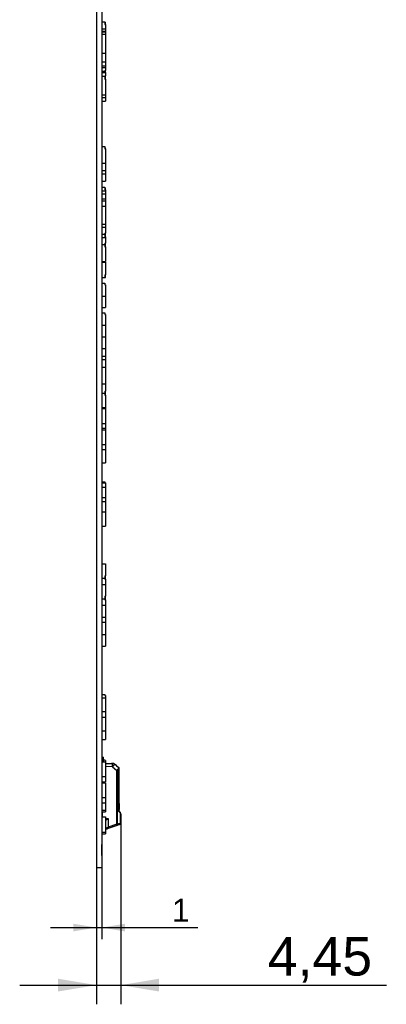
# Model space of a CAD drawing. Header units: millimetres. Extents: x 7 to 819, y 15 to 587.
# Tile 14 of 15: x 571 to 638, y 121 to 301. Entities that reach past the tile are written whole.
import ezdxf
from ezdxf.enums import TextEntityAlignment as Align

# ---------------------------------------------------------------- set-up
doc = ezdxf.new("R2010")
doc.units = ezdxf.units.MM
doc.layers.add('Default', color=7, linetype='Continuous')
doc.layers.add('RDLED_350MM_4000', color=7, linetype='Continuous')
doc.styles.add('SEACAD_Arial', font='arial.ttf')
doc.dimstyles.new('ISO', dxfattribs={"dimtxt": 4.2, "dimasz": 4.2, "dimexe": 2.1, "dimexo": 0, "dimgap": 1.05, "dimtad": 1, "dimtxsty": 'SEACAD_Arial', "dimblk1": '_SE_FILLED', "dimblk2": '_SE_FILLED', "dimsah": 1, "dimcen": 2.1, "dimadec": 0, "dimazin": 0, "dimtfac": 0.5, "dimtdec": 3, "dimtmove": 0, "dimatfit": 3, "dimfxl": 1, "dimarcsym": 0})

# ---------------------------------------------------------------- blocks, each defined once
blk = doc.blocks.new('SE')
at = {"layer": 'RDLED_350MM_4000', "color": 7, "linetype": 'Continuous'}
for p, q in [((585.06, 496.04), (585.06, 146.04)), ((586.06, 496.04), (586.06, 146.04)), ((586.06, 300.27), (586.61, 300.27)), ((586.61, 300.27), (586.61, 299.78)), ((586.61, 300.2), (586.71, 300.2)), ((586.71, 299.78), (586.71, 300.2)), ((586.06, 298.99), (586.71, 298.99)), ((586.06, 298.58), (586.71, 298.58)), ((586.06, 298.44), (586.71, 298.44)), ((586.61, 299.78), (586.71, 299.78)), ((586.71, 299.78), (586.71, 298.99)), ((586.71, 298.99), (586.71, 298.58)), ((586.71, 298.58), (586.71, 298.44)), ((586.71, 298.44), (586.71, 298.03)), ((586.06, 298.03), (586.71, 298.03)), ((586.71, 298.03), (586.71, 294.57)), ((586.06, 294.57), (586.71, 294.57)), ((586.71, 294.57), (586.71, 292.99)), ((586.06, 292.99), (586.71, 292.99)), ((586.71, 292.99), (586.71, 292.26)), ((586.06, 292.26), (586.71, 292.26)), ((586.06, 291.98), (586.71, 291.98)), ((586.06, 291.97), (586.71, 291.97)), ((586.06, 291.3), (586.61, 291.3)), ((586.06, 291.01), (586.71, 291.01)), ((586.61, 291.41), (586.61, 291.3)), ((586.61, 291.41), (586.71, 291.41)), ((586.61, 291.3), (586.61, 291.01)), ((586.71, 292.26), (586.71, 291.98)), ((586.71, 291.98), (586.71, 291.97)), ((586.71, 291.97), (586.71, 291.41)), ((586.71, 291.01), (586.71, 291.41)), ((586.71, 291.01), (586.71, 290.46)), ((586.06, 290.34), (586.61, 290.34)), ((586.61, 290.46), (586.61, 290.34)), ((586.61, 290.46), (586.71, 290.46)), ((586.61, 290.34), (586.61, 289.85)), ((586.61, 289.85), (586.71, 289.85)), ((586.71, 289.85), (586.71, 290.46)), ((586.71, 289.85), (586.71, 286.94)), ((586.06, 286.94), (586.71, 286.94)), ((586.06, 286.46), (586.71, 286.46)), ((586.06, 285.83), (586.71, 285.83)), ((586.71, 286.94), (586.71, 286.46)), ((586.71, 286.46), (586.71, 285.83)), ((586.06, 277.56), (586.61, 277.56)), ((586.61, 277.56), (586.61, 277.12)), ((586.61, 277.32), (586.71, 277.32)), ((586.61, 277.12), (586.71, 277.12)), ((586.71, 277.12), (586.71, 277.32)), ((586.71, 277.12), (586.71, 274.48)), ((586.06, 274.48), (586.71, 274.48)), ((586.06, 273.15), (586.71, 273.15)), ((586.71, 274.48), (586.71, 273.15)), ((586.71, 273.15), (586.71, 272.58)), ((586.06, 272.58), (586.71, 272.58)), ((586.06, 271.24), (586.71, 271.24)), ((586.71, 272.58), (586.71, 271.24)), ((586.06, 270.13), (586.61, 270.13)), ((586.06, 269.44), (586.71, 269.44)), ((586.61, 270.13), (586.61, 269.65)), ((586.61, 269.96), (586.71, 269.96)), ((586.61, 269.65), (586.71, 269.65)), ((586.71, 269.65), (586.71, 269.96)), ((586.71, 269.65), (586.71, 269.44)), ((586.71, 269.44), (586.71, 268.9)), ((586.06, 268.9), (586.71, 268.9)), ((586.06, 267.98), (586.71, 267.98)), ((586.06, 267.61), (586.71, 267.61)), ((586.71, 268.9), (586.71, 267.98)), ((586.71, 267.98), (586.71, 267.61)), ((586.71, 267.61), (586.71, 266.68)), ((586.06, 266.68), (586.71, 266.68)), ((586.71, 266.68), (586.71, 263.38)), ((586.06, 263.38), (586.71, 263.38)), ((586.06, 262.83), (586.71, 262.83)), ((586.71, 263.38), (586.71, 262.83)), ((586.71, 262.83), (586.71, 261.76)), ((586.06, 261.53), (586.61, 261.53)), ((586.06, 260.97), (586.71, 260.97)), ((586.61, 261.76), (586.61, 261.53)), ((586.61, 261.76), (586.71, 261.76)), ((586.61, 261.53), (586.61, 261.08)), ((586.61, 261.08), (586.71, 261.08)), ((586.71, 261.08), (586.71, 261.76)), ((586.71, 261.08), (586.71, 260.97)), ((586.71, 260.97), (586.71, 259.9)), ((586.06, 259.67), (586.61, 259.67)), ((586.61, 259.9), (586.61, 259.67)), ((586.61, 259.9), (586.71, 259.9)), ((586.61, 259.67), (586.61, 259.23)), ((586.61, 259.23), (586.71, 259.23)), ((586.71, 259.23), (586.71, 259.9)), ((586.71, 259.23), (586.71, 256.57)), ((586.06, 256.57), (586.71, 256.57)), ((586.06, 256.44), (586.71, 256.44)), ((586.71, 256.44), (586.71, 254.14)), ((586.06, 253.64), (586.61, 253.64)), ((586.61, 254.14), (586.61, 253.64)), ((586.61, 254.14), (586.71, 254.14)), ((586.61, 253.64), (586.71, 253.64)), ((586.71, 253.64), (586.71, 254.14)), ((586.06, 252.63), (586.61, 252.63)), ((586.61, 252.63), (586.61, 252.29)), ((586.61, 252.29), (586.71, 252.29)), ((586.71, 252.29), (586.71, 250.26)), ((586.06, 250.26), (586.71, 250.26)), ((586.71, 250.26), (586.71, 248.2)), ((586.06, 248.2), (586.71, 248.2)), ((586.06, 247.22), (586.61, 247.22)), ((586.61, 247.22), (586.61, 246.9)), ((586.61, 246.9), (586.71, 246.9)), ((586.71, 246.9), (586.71, 244.95)), ((586.06, 244.95), (586.71, 244.95)), ((586.71, 244.95), (586.71, 242.82)), ((586.06, 242.82), (586.71, 242.82)), ((586.06, 242.8), (586.71, 242.8)), ((586.71, 242.8), (586.71, 240.7)), ((586.06, 240.7), (586.71, 240.7)), ((586.71, 240.7), (586.71, 239.29)), ((586.06, 239.29), (586.71, 239.29)), ((586.71, 239.29), (586.71, 238.71)), ((586.06, 238.71), (586.71, 238.71)), ((586.06, 237.3), (586.71, 237.3)), ((586.71, 238.71), (586.71, 237.3)), ((586.71, 237.3), (586.71, 234.28)), ((586.06, 234.28), (586.71, 234.28)), ((586.71, 234.28), (586.71, 232.9)), ((586.06, 232.57), (586.61, 232.57)), ((586.61, 232.9), (586.61, 232.57)), ((586.61, 232.9), (586.71, 232.9)), ((586.61, 232.57), (586.61, 232.19)), ((586.61, 232.19), (586.71, 232.19)), ((586.71, 232.19), (586.71, 232.9)), ((586.71, 232.19), (586.71, 229.95)), ((586.06, 229.95), (586.71, 229.95)), ((586.71, 229.95), (586.71, 229.77)), ((586.06, 229.77), (586.71, 229.77)), ((586.71, 229.77), (586.71, 227.05)), ((586.06, 227.05), (586.71, 227.05)), ((586.71, 227.05), (586.71, 226.19)), ((586.06, 226.19), (586.71, 226.19)), ((586.06, 225.89), (586.71, 225.89)), ((586.71, 226.19), (586.71, 225.89)), ((586.71, 225.89), (586.71, 223.18)), ((586.06, 223.18), (586.71, 223.18)), ((586.71, 223.18), (586.71, 222.31)), ((586.06, 222.31), (586.71, 222.31)), ((586.71, 222.31), (586.71, 219.84)), ((586.06, 219.84), (586.71, 219.84)), ((586.06, 216.38), (586.61, 216.38)), ((586.06, 216.2), (586.71, 216.2)), ((586.61, 216.38), (586.61, 216.2)), ((586.71, 216.2), (586.71, 215.39)), ((586.06, 215.39), (586.71, 215.39)), ((586.71, 215.39), (586.71, 213.55)), ((586.06, 213.55), (586.71, 213.55)), ((586.06, 212.79), (586.71, 212.79)), ((586.71, 213.55), (586.71, 212.79)), ((586.71, 212.79), (586.71, 210.94)), ((586.06, 210.94), (586.71, 210.94)), ((586.71, 210.94), (586.71, 208.31)), ((586.06, 208.31), (586.71, 208.31)), ((586.06, 201.42), (586.71, 201.42)), ((586.71, 201.42), (586.71, 199.27)), ((586.06, 198.8), (586.61, 198.8)), ((586.06, 197.68), (586.71, 197.68)), ((586.61, 199.27), (586.61, 198.8)), ((586.61, 199.27), (586.71, 199.27)), ((586.61, 198.8), (586.61, 198.62)), ((586.61, 198.62), (586.71, 198.62)), ((586.71, 198.62), (586.71, 199.27)), ((586.71, 198.62), (586.71, 197.68)), ((586.71, 197.68), (586.71, 195.53)), ((586.06, 195.06), (586.61, 195.06)), ((586.61, 195.53), (586.61, 195.06)), ((586.61, 195.53), (586.71, 195.53)), ((586.61, 195.06), (586.61, 194.88)), ((586.61, 194.88), (586.71, 194.88)), ((586.71, 194.88), (586.71, 195.53)), ((586.71, 194.88), (586.71, 193.91)), ((586.06, 193.91), (586.71, 193.91)), ((586.71, 193.91), (586.71, 191.7)), ((586.06, 191.7), (586.71, 191.7)), ((586.06, 190.77), (586.71, 190.77)), ((586.71, 191.7), (586.71, 190.77)), ((586.71, 190.77), (586.71, 188.57)), ((586.06, 188.57), (586.71, 188.57)), ((586.71, 188.57), (586.71, 186.41)), ((586.06, 186.41), (586.71, 186.41)), ((586.06, 177.62), (586.61, 177.62)), ((586.06, 177.02), (586.71, 177.02)), ((586.61, 177.62), (586.61, 177.39)), ((586.61, 177.39), (586.71, 177.39)), ((586.71, 177.39), (586.71, 177.02)), ((586.71, 177.02), (586.71, 174.52)), ((586.06, 174.52), (586.71, 174.52)), ((586.71, 174.52), (586.71, 173.47)), ((586.06, 173.47), (586.71, 173.47)), ((586.71, 173.47), (586.71, 170.98)), ((586.06, 170.98), (586.71, 170.98)), ((586.71, 170.98), (586.71, 169.39)), ((586.06, 169.39), (586.71, 169.39)), ((586.16, 166.14), (586.06, 166.14)), ((586.06, 165.33), (586.71, 165.33)), ((586.16, 166.14), (586.36, 166.14)), ((586.36, 165.99), (586.21, 165.99)), ((586.21, 165.99), (586.21, 165.33)), ((586.36, 165.99), (586.36, 166.14)), ((586.36, 165.33), (586.36, 165.99)), ((586.36, 165.71), (586.61, 165.71)), ((586.61, 165.71), (586.61, 165.57)), ((586.61, 165.57), (586.71, 165.57)), ((586.71, 165.57), (586.71, 165.33)), ((586.71, 165.33), (586.71, 162.64)), ((586.71, 165.04), (587.83, 165.03)), ((588.01, 164.43), (586.71, 164.44)), ((588.01, 165.03), (587.83, 165.03)), ((588.01, 164.43), (588.81, 163.75)), ((588.76, 164.58), (588.39, 164.88)), ((588.77, 164.57), (588.39, 164.88)), ((588.76, 164.58), (589.14, 164.26)), ((588.81, 153.97), (588.81, 163.75)), ((588.86, 163.75), (588.81, 163.75)), ((588.86, 163.75), (588.86, 153.97)), ((589.11, 163.96), (589.08, 163.97)), ((589.1, 156.34), (589.1, 163.88)), ((589.21, 163.88), (589.1, 163.88)), ((589.21, 163.88), (589.21, 164.11)), ((589.21, 156.41), (589.21, 163.88)), ((586.06, 162.64), (586.71, 162.64)), ((586.06, 161.67), (586.71, 161.67)), ((586.11, 161.67), (586.11, 161.5)), ((586.71, 162.64), (586.71, 161.67)), ((586.06, 161.5), (586.71, 161.5)), ((586.71, 161.5), (586.71, 158.81)), ((586.06, 158.81), (586.71, 158.81)), ((586.71, 158.81), (586.71, 157.84)), ((586.06, 157.84), (586.71, 157.84)), ((586.06, 156.49), (586.71, 156.49)), ((586.71, 157.84), (586.71, 156.49)), ((586.71, 156.49), (586.71, 156.17)), ((589.21, 157.74), (589.21, 156.61)), ((589.4, 156.13), (589.21, 156.41)), ((586.06, 156.17), (586.71, 156.17)), ((586.06, 155.52), (586.11, 155.52)), ((586.06, 155.44), (586.11, 155.39)), ((586.06, 155.3), (586.71, 155.3)), ((586.11, 156.17), (586.11, 155.3)), ((586.71, 155.3), (586.71, 152.51)), ((586.71, 154.99), (587.22, 154.99)), ((587.21, 154.99), (587.22, 154.99)), ((587.22, 154.99), (587.22, 153.38)), ((589.46, 154.15), (589.46, 155.79)), ((589.51, 155.79), (589.46, 155.79)), ((589.51, 155.79), (589.51, 154.15)), ((589.51, 155.14), (589.51, 154.15)), ((586.71, 153.04), (586.72, 153.04)), ((586.89, 153.29), (586.9, 153.27)), ((587.02, 153.1), (587.28, 153.2)), ((588.81, 153.97), (587.22, 153.38)), ((587.28, 153.2), (588.88, 153.78)), ((587.8, 153.39), (588.71, 153.71)), ((588.81, 153.97), (588.86, 153.97)), ((588.88, 153.78), (588.87, 153.77)), ((589.22, 154.07), (589.46, 154.15)), ((589.46, 154.15), (589.51, 154.15)), ((586.06, 152.51), (586.71, 152.51)), ((586.06, 152.19), (586.71, 152.19)), ((586.71, 152.51), (586.71, 152.19)), ((586.07, 150.24), (586.06, 150.24)), ((586.07, 149.39), (586.06, 149.39)), ((586.07, 149.09), (586.06, 149.09)), ((586.07, 149.39), (586.07, 150.24)), ((586.07, 149.09), (586.07, 149.39)), ((586.07, 148.24), (586.07, 149.09)), ((586.07, 148.24), (586.06, 148.24)), ((585.06, 146.04), (586.06, 146.04))]:
    blk.add_line(p, q, dxfattribs=at)
for centre, radius, start, end in [((585.96, 165.99), 0.25, 0, 36.8699), ((588.01, 164.43), 0.6, 50, 89.5), ((586.15, 164.66), 3.01, 346.7802, 352.4956), ((588.71, 163.86), 0.391, 3.1568, 15.8823), ((589.01, 164.11), 0.202, 0.3215, 49.6848), ((557.06, 129.02), 42.11, 39.8737, 40.4656), ((586.66, 156.14), 0.6, 177.2473, 180), ((589.11, 155.78), 0.357, 0.9587, 40.6125), ((588.91, 155.79), 0.6, 24.3889, 34.5068), ((588.98, 155.82), 0.519, 17.7437, 34.9399), ((588.91, 155.79), 0.6, 0.0002, 19.8911), ((586.55, 154.47), 1.23, 277.2425, 286.1048), ((586.68, 154.04), 0.999, 271.4099, 290.0028), ((578.82, 181.58), 29.42, 285.926, 286.581), ((581.44, 151.23), 6.17, 18.5955, 20.4484), ((583.26, 169.68), 16.86, 289.4709, 290.5294), ((585.5, 164.28), 11.03, 289.44, 290.5596), ((589.31, 154.15), 0.2, 290.0007, 360)]:
    blk.add_arc(centre, radius, start, end, dxfattribs=at)
for centre, major_axis, ratio, start_param, end_param in [((588.01, 164.43), (-0.005, -0.6), 0.008726, 1.570846, 3.141593), ((588.01, 164.43), (-0.386, -0.46), 0.006685, 1.576384, 3.142265), ((588.81, 153.97), (0.068, -0.188), 0.0082, 0, 1.567917)]:
    blk.add_ellipse(centre, major_axis=major_axis, ratio=ratio, start_param=start_param, end_param=end_param, dxfattribs=at)
for points, knots in [([(588.81, 163.75), (588.83, 163.78), (588.85, 163.84), (588.94, 163.92), (589.02, 163.95), (589.08, 163.97)], [0, 0, 0, 0, 0.238833, 0.466354, 1, 1, 1, 1]), ([(589.1, 163.88), (589.07, 163.88), (589.03, 163.88), (588.97, 163.86), (588.92, 163.83), (588.88, 163.8), (588.86, 163.77), (588.86, 163.75)], [0, 0, 0, 0, 0.264912, 0.488067, 0.676456, 0.841557, 1, 1, 1, 1]), ([(589.1, 156.34), (589.11, 156.35), (589.13, 156.36), (589.16, 156.37), (589.18, 156.38), (589.2, 156.39), (589.21, 156.4), (589.21, 156.41), (589.21, 156.41)], [0, 0, 0, 0, 0.194806, 0.378183, 0.550239, 0.71111, 0.860962, 1, 1, 1, 1]), ([(586.71, 154.61), (586.77, 154.65), (586.93, 154.77), (587.1, 154.9), (587.21, 154.99)], [0.5096792, 0.5096792, 0.5096792, 0.5096792, 0.7016049, 1, 1, 1, 1]), ([(586.9, 153.27), (586.92, 153.22), (586.94, 153.17), (586.99, 153.11), (587.01, 153.1), (587.02, 153.1)], [0, 0, 0, 0, 0.5, 0.5, 1, 1, 1, 1]), ([(588.86, 153.97), (588.89, 153.98), (588.96, 154), (589.05, 154.02), (589.14, 154.05), (589.19, 154.06), (589.22, 154.07)], [0, 0, 0, 0, 0.264042, 0.518706, 0.764017, 1, 1, 1, 1]), ([(588.88, 153.78), (588.89, 153.78), (588.89, 153.8), (588.88, 153.87), (588.87, 153.92), (588.86, 153.97)], [0, 0, 0, 0, 0.5, 0.5, 1, 1, 1, 1]), ([(589.22, 154.07), (589.23, 154.03), (589.23, 153.99), (589.21, 153.92), (589.2, 153.9), (589.17, 153.88)], [0, 0, 0, 0, 0.5, 0.5, 1, 1, 1, 1]), ([(589.46, 154.15), (589.47, 154.1), (589.46, 154.06), (589.43, 153.99), (589.41, 153.97), (589.38, 153.96)], [0, 0, 0, 0, 0.5, 0.5, 1, 1, 1, 1])]:
    blk.add_open_spline(points, degree=3, knots=knots, dxfattribs=at)
blk.add_open_spline([(589.11, 163.96), (589.17, 163.94), (589.21, 163.91), (589.21, 163.88)], degree=3, dxfattribs=at)
blk.add_rational_spline([(589.4, 156.13), (589.42, 156.1), (589.41, 156.06), (589.38, 156.01)], [1.05939443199, 0.980194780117, 0.980201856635, 1.05941566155], degree=3, dxfattribs=at)
blk = doc.blocks.new('DMBLK8')
at = {"layer": 'Default', "linetype": 'Continuous'}
for points in [[(580.86, 134.39), (585.06, 135.09), (580.86, 135.79)], [(590.26, 134.39), (590.26, 135.79), (586.06, 135.09)]]:
    blk.add_hatch(color=7, dxfattribs=at).paths.add_polyline_path(points)
at = {"layer": 'Default', "color": 7, "linetype": 'Continuous'}
for p, q in [((585.06, 146.04), (585.06, 132.99)), ((586.06, 146.04), (586.06, 132.99)), ((576.66, 135.09), (603.59, 135.09))]:
    blk.add_line(p, q, dxfattribs=at)
at = {"layer": 'Default', "color": 7, "linetype": 'Continuous', "style": 'SEACAD_Arial'}
blk.add_text('1', height=4.2, dxfattribs=at).set_placement((598.83, 140.34), align=Align.TOP_LEFT)
blk = doc.blocks.new('_SE_FILLED')
at = {"color": 0}
blk.add_line((0, 0), (-1, 0), dxfattribs=at)
blk.add_solid([(0, 0), (-1, -0.1665), (-1, 0.1665), (0, 0)], dxfattribs=at)
blk = doc.blocks.new('DMBLK9')
at = {"layer": 'Default', "linetype": 'Continuous'}
for points in [[(578.06, 123.43), (585.06, 124.59), (578.06, 125.76)], [(596.51, 123.43), (596.51, 125.76), (589.51, 124.59)]]:
    blk.add_hatch(color=7, dxfattribs=at).paths.add_polyline_path(points)
at = {"layer": 'Default', "color": 7, "linetype": 'Continuous'}
for p, q in [((589.51, 154.15), (589.51, 121.09)), ((585.06, 146.04), (585.06, 121.09)), ((571.06, 124.59), (637.99, 124.59))]:
    blk.add_line(p, q, dxfattribs=at)
at = {"layer": 'Default', "color": 7, "linetype": 'Continuous', "style": 'SEACAD_Arial'}
blk.add_text('4,45', height=7, dxfattribs=at).set_placement((616.36, 133.34), align=Align.TOP_LEFT)

msp = doc.modelspace()

# ---------------------------------------------------------------- block references
at = {"layer": 'Default'}
msp.add_blockref('SE', (0, 0), dxfattribs=at)

# ---------------------------------------------------------------- dimensions: what is measured, and where the dimension line sits
at = {"layer": 'Default', "color": 7, "linetype": 'Continuous'}
dim = msp.add_linear_dim(base=(589.508, 124.595), p1=(585.058, 146.042), p2=(589.508, 155.142), text='\\A1;<> ', dimstyle='ISO', override={"dimtxt": 7, "dimasz": 7, "dimexe": 3.5, "dimgap": 1.75, "dimcen": 3.5}, dxfattribs=at)
dim.commit()
dim.dimension.update_dxf_attribs({"geometry": 'DMBLK9', "text_midpoint": (613.913, 124.595), "dimtype": 160})
dim = msp.add_linear_dim(base=(585.058, 135.095), p1=(585.058, 146.042), p2=(586.058, 146.042), angle=0, text='\\A1;<> ', dimstyle='ISO', dxfattribs=at)
dim.commit()
dim.dimension.update_dxf_attribs({"geometry": 'DMBLK8', "text_midpoint": (597.362, 135.095), "dimtype": 161})

doc.saveas('drawing.dxf')
